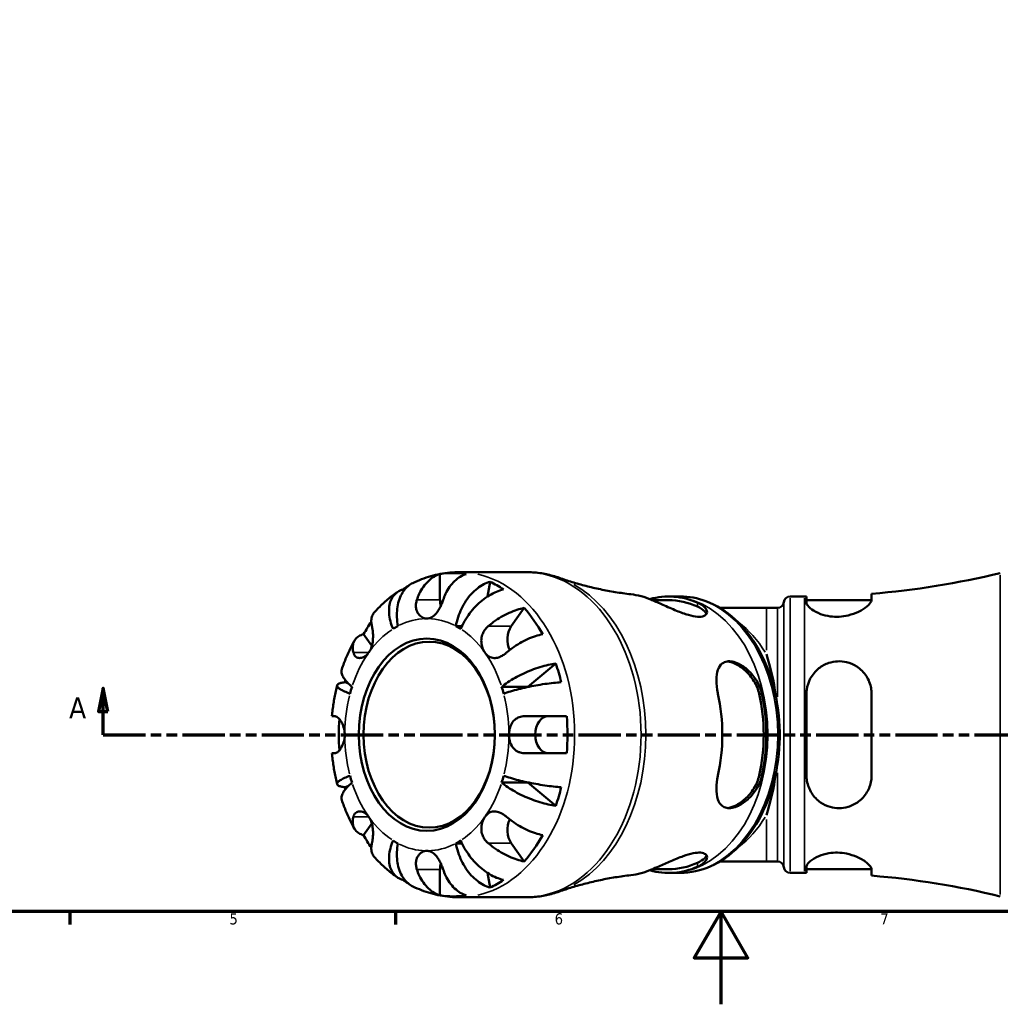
# Model space of a CAD drawing. Header units: millimetres. Extents: x -142 to 923, y -268 to 691.
# Tile 4 of 13: x 270 to 481, y 0 to 212. Entities that reach past the tile are written whole.
import ezdxf

# ---------------------------------------------------------------- set-up
doc = ezdxf.new("R2010")
doc.units = ezdxf.units.MM
doc.linetypes.add('DOUBLE_DASH_CHAIN', pattern=[1.2403, 0.6614, -0.0827, 0.1654, -0.0827, 0.1654, -0.0827])
for name, color, linetype, lineweight in [('Border (ANSI)', 7, 'Continuous', 70), ('Section Line (ANSI)', 7, 'DOUBLE_DASH_CHAIN', 70), ('Visible (ANSI)', 7, 'Continuous', 50), ('Visible Narrow (ANSI)', 7, 'Continuous', 35)]:
    doc.layers.add(name, color=color, linetype=linetype, lineweight=lineweight)
doc.styles.add('Label Text (ANSI)', font='tahoma.ttf')
doc.styles.add('Note Text (ANSI)', font='tahoma.ttf')

# ---------------------------------------------------------------- blocks, each defined once
blk = doc.blocks.new('Borders Default Border')
at = {"layer": 'Border (ANSI)'}
for p, q in [((280.33, 20), (280.33, 17.2)), ((350.42, 20), (350.42, 17.2))]:
    blk.add_line(p, q, dxfattribs=at)
at = {"layer": 'Border (ANSI)', "flags": 128}
for points in [[(20, 20), (20, 574), (821, 574), (821, 20), (20, 20)], [(420.5, 0), (420.5, 20), (414.73, 10), (426.27, 10), (420.5, 20)]]:
    blk.add_lwpolyline(points, dxfattribs=at)
at = {"layer": 'Border (ANSI)', "color": 5, "true_color": 0x0000ff, "char_height": 2.4, "attachment_point": 7, "style": 'Note Text (ANSI)'}
for s, insert in [('5', (314.67, 17.15)), ('6', (384.69, 17.15)), ('7', (454.8, 17.2))]:
    blk.add_mtext(s, dxfattribs=dict(at, insert=insert))
blk = doc.blocks.new('2dTransSection0')
at = {"layer": 'Section Line (ANSI)', "linetype": 'Continuous'}
for p, q in [((287.5, 68.03), (286.5, 63.03)), ((287.5, 63.03), (287.5, 68.03)), ((288.5, 63.03), (287.5, 68.03)), ((586.37, 68.03), (585.37, 63.03)), ((586.37, 63.03), (586.37, 68.03)), ((587.37, 63.03), (586.37, 68.03)), ((286.5, 63.03), (288.5, 63.03)), ((287.5, 58.03), (287.5, 63.03)), ((585.37, 63.03), (587.37, 63.03)), ((586.37, 58.03), (586.37, 63.03)), ((287.5, 58.03), (296.45, 58.03)), ((577.42, 58.03), (586.37, 58.03))]:
    blk.add_line(p, q, dxfattribs=at)
at = {"layer": 'Section Line (ANSI)', "linetype": 'DOUBLE_DASH_CHAIN', "ltscale": 13.749826}
blk.add_line((287.5, 58.03), (586.37, 58.03), dxfattribs=at)
at = {"layer": 'Section Line (ANSI)', "linetype": 'Continuous', "flags": 128}
for points in [[(288.5, 63.03), (287.5, 68.03), (286.5, 63.03), (288.5, 63.03)], [(587.37, 63.03), (586.37, 68.03), (585.37, 63.03), (587.37, 63.03)]]:
    blk.add_lwpolyline(points, dxfattribs=at)
at = {"layer": 'Section Line (ANSI)'}
for points in [[(288.5, 63.03), (287.5, 68.03), (286.5, 63.03), (288.5, 63.03)], [(587.37, 63.03), (586.37, 68.03), (585.37, 63.03), (587.37, 63.03)]]:
    blk.add_solid(points, dxfattribs=at)
at = {"layer": 'Section Line (ANSI)', "char_height": 4.57, "attachment_point": 7, "style": 'Label Text (ANSI)'}
for insert in [(280.14, 61.53), (589.84, 61.53)]:
    blk.add_mtext('A', dxfattribs=dict(at, insert=insert))

msp = doc.modelspace()

# ---------------------------------------------------------------- linework, layer by layer
at = {"layer": 'Visible (ANSI)'}
for p, q in [((360, 87.03), (360, 92.6)), ((378.55, 93.03), (364.24, 93.03)), ((352.15, 88.95), (352.01, 89.29)), ((370.23, 87.77), (370.81, 90.95)), ((409.22, 86.98), (405.73, 86.98)), ((411.69, 87.78), (409.54, 87.78)), ((435.41, 87.78), (438.45, 87.78)), ((438.91, 87.78), (438.91, 86.45)), ((438.91, 86.98), (452.91, 86.98)), ((452.91, 87.06), (452.91, 88.37)), ((375.33, 81.36), (378.11, 85.3)), ((430.27, 85.33), (420.24, 85.33)), ((430.27, 85.33), (432.64, 85.33)), ((363.41, 81.42), (364.73, 81.42)), ((345.33, 77.13), (343.55, 79.64)), ((378.94, 68.33), (384.93, 73.32)), ((340.27, 69.05), (339.55, 69.32)), ((373.28, 68.33), (378.94, 68.33)), ((438.91, 66.83), (438.91, 49.23)), ((452.91, 49.23), (452.91, 66.83)), ((336.74, 62.03), (337.35, 62.03)), ((378.36, 62.03), (387.27, 62.03)), ((337.35, 54.03), (336.74, 54.03)), ((387.27, 54.03), (378.36, 54.03)), ((339.55, 46.74), (340.27, 47)), ((373.28, 47.73), (378.94, 47.73)), ((384.93, 42.73), (378.94, 47.73)), ((343.55, 36.41), (345.33, 38.93)), ((363.41, 34.64), (364.73, 34.64)), ((378.11, 30.76), (375.33, 34.69)), ((420.24, 30.73), (430.27, 30.73)), ((430.27, 30.73), (432.64, 30.73)), ((360, 23.46), (360, 29.03)), ((370.81, 25.11), (370.23, 28.29)), ((409.22, 29.08), (405.73, 29.08)), ((411.69, 28.28), (409.54, 28.28)), ((435.41, 28.28), (438.45, 28.28)), ((438.91, 29.61), (438.91, 28.28)), ((438.91, 29.08), (452.91, 29.08)), ((452.91, 27.69), (452.91, 29)), ((352.01, 26.77), (352.15, 27.11)), ((378.55, 23.03), (364.24, 23.03))]:
    msp.add_line(p, q, dxfattribs=at)
for centre, radius, start, end in [((438.45, 266.38), 178.6, 274.644, 283.6603), ((435.41, 86.38), 1.4, 90, 172.8192), ((438.45, 266.38), 178.6, 270, 270.1476), ((432.64, 86.73), 1.4, 270, 352.8192), ((432.64, 29.33), 1.4, 7.1808, 90), ((435.41, 29.68), 1.4, 187.1808, 270), ((438.45, -150.32), 178.6, 89.8524, 90), ((438.45, -150.32), 178.6, 76.3397, 85.356)]:
    msp.add_arc(centre, radius, start, end, dxfattribs=at)
for centre, major_axis, ratio, start_param, end_param in [((362.83, 58.03), (0, 34.8), 0.707107, 6.167981, 6.398389), ((362.83, 58.03), (0, 34.8), 0.707107, 0.406753, 0.455079), ((362.83, 58.03), (0, 34.8), 0.707107, 5.828106, 5.952867), ((362.83, 87.03), (0, 4), 0.707107, 1.570796, 1.905191), ((399.32, 58.03), (0, 30.34), 0.707107, 5.988874, 6.201865), ((409.22, 58.03), (0, 29.75), 0.707107, 5.9829, 6.477444), ((409.22, 58.03), (0, 28.95), 0.707107, 5.974326, 6.283185), ((362.83, 58.03), (0, -34.8), 0.707107, 2.240991, 2.471398), ((362.83, 58.03), (0, 34.8), 0.707107, 0.797803, 0.900602), ((357.17, 58.03), (0, 25), 0.707107, 0.360694, 0.424705), ((357.17, 58.03), (0, 25), 0.707107, 5.858481, 5.922492), ((377.33, 78.53), (0, 4), 0.707107, 0.785398, 2.180719), ((421.52, 58.03), (0, -27.3), 0.414214, 1.880397, 2.257284), ((362.83, 58.03), (0, -34.8), 0.707107, 1.901115, 2.025876), ((362.83, 58.03), (0, 34.8), 0.707107, 1.227855, 1.240478), ((357.17, 58.03), (0, -25), 0.707107, 4.287684, 4.351695), ((357.17, 58.03), (0, 25), 0.707107, 5.073083, 5.137094), ((362.83, 58.03), (0, 25), 0.707107, 5.135642, 5.137094), ((399.32, 58.03), (0, 30.34), 0.707107, 4.418077, 5.006701), ((409.22, 58.03), (0, -28.95), 0.707107, 1.261937, 1.879656), ((409.22, 58.03), (0, -29.75), 0.707107, 1.270511, 1.871081), ((383.34, 58.03), (0, -4), 0.707107, 3.141593, 6.283185), ((362.83, 58.03), (0, -34.8), 0.707107, 1.455592, 1.686), ((362.83, 58.03), (0, 34.8), 0.707107, 1.473738, 1.667855), ((357.17, 58.03), (0, -25), 0.707107, 5.073083, 5.137094), ((357.17, 58.03), (0, 25), 0.707107, 4.287684, 4.351695), ((421.52, 58.03), (0, -27.3), 0.414214, 0.884309, 1.261196), ((362.83, 58.03), (0, 34.8), 0.707107, 1.901115, 1.913737), ((362.83, 58.03), (0, 25), 0.707107, 4.287684, 4.289136), ((362.83, 58.03), (0, -34.8), 0.707107, 1.115717, 1.240478), ((377.33, 37.52), (0, 4), 0.707107, 0.960874, 2.356194), ((362.83, 58.03), (0, 34.8), 0.707107, 2.240991, 2.343789), ((362.83, 58.03), (0, -34.8), 0.707107, 0.670194, 0.900602), ((357.17, 58.03), (0, -25), 0.707107, 5.858481, 5.922492), ((357.17, 58.03), (0, -25), 0.707107, 0.360694, 0.424705), ((362.83, 29.03), (0, 4), 0.707107, 1.236401, 1.570796), ((409.22, 58.03), (0, -28.95), 0.707107, 0, 0.30886), ((399.32, 58.03), (0, -30.34), 0.707107, 0.081321, 0.294312), ((409.22, 58.03), (0, -29.75), 0.707107, 6.088927, 6.58347), ((362.83, 58.03), (0, 34.8), 0.707107, 2.686513, 2.73484), ((362.83, 58.03), (0, -34.8), 0.707107, 0.330319, 0.455079), ((362.83, 58.03), (0, -34.8), 0.707107, 6.167981, 6.398389)]:
    msp.add_ellipse(centre, major_axis=major_axis, ratio=ratio, start_param=start_param, end_param=end_param, dxfattribs=at)
for centre, major_axis in [((357.17, 58.03), (0, -20.7)), ((357.67, 58.03), (0, 20))]:
    msp.add_ellipse(centre, major_axis=major_axis, ratio=0.707107, dxfattribs=at)
for points, knots in [([(364.24, 93.03), (363.54, 93.03), (362.84, 93), (361.44, 92.86), (360.75, 92.77), (359.37, 92.51), (358.69, 92.35), (357.35, 91.96), (356.69, 91.74), (355.39, 91.25), (354.75, 90.97), (354.13, 90.67)], [0, 0, 0, 0, 0.0661927, 0.0661927, 0.1323854, 0.1323854, 0.1985781, 0.1985781, 0.2647708, 0.2647708, 0.3309636, 0.3309636, 0.3309636, 0.3309636]), ([(355.02, 87.03), (355.17, 87.47), (355.34, 87.91), (355.81, 88.9), (356.11, 89.42), (356.73, 90.3), (357.1, 90.73), (357.89, 91.49), (358.31, 91.8), (359.11, 92.27), (359.55, 92.46), (360, 92.6)], [-1.0656804, -1.0656804, -1.0656804, -1.0656804, -0.9260791, -0.9260791, -0.7397751, -0.7397751, -0.5545201, -0.5545201, -0.3692652, -0.3692652, -0.1897242, -0.1897242, -0.1897242, -0.1897242]), ([(365.66, 92.6), (365.21, 92.46), (364.76, 92.27), (363.97, 91.8), (363.55, 91.49), (362.76, 90.73), (362.39, 90.3), (361.77, 89.42), (361.46, 88.9), (361, 87.91), (360.82, 87.47), (360.68, 87.03)], [0.1897242, 0.1897242, 0.1897242, 0.1897242, 0.3692652, 0.3692652, 0.5545201, 0.5545201, 0.7397751, 0.7397751, 0.9260791, 0.9260791, 1.0656804, 1.0656804, 1.0656804, 1.0656804]), ([(385.7, 91.79), (385.24, 91.95), (384.78, 92.1), (383.84, 92.36), (383.37, 92.48), (382.42, 92.68), (381.94, 92.76), (380.98, 92.89), (380.49, 92.94), (379.52, 93.01), (379.04, 93.03), (378.55, 93.03)], [6.0376868, 6.0376868, 6.0376868, 6.0376868, 6.0867865, 6.0867865, 6.1358862, 6.1358862, 6.1849859, 6.1849859, 6.2340856, 6.2340856, 6.2831853, 6.2831853, 6.2831853, 6.2831853]), ([(385.7, 91.79), (386.6, 91.47), (387.52, 91.16), (389.43, 90.58), (390.42, 90.3), (392.43, 89.78), (393.47, 89.54), (395.57, 89.1), (396.65, 88.9), (398.83, 88.55), (399.94, 88.39), (401.06, 88.26)], [6.0376868, 6.0376868, 6.0376868, 6.0376868, 6.0705224, 6.0705224, 6.103358, 6.103358, 6.1361936, 6.1361936, 6.1690292, 6.1690292, 6.2018648, 6.2018648, 6.2018648, 6.2018648]), ([(349.89, 80.81), (349.67, 81.34), (349.47, 81.93), (349.17, 83.07), (349.08, 83.63), (349.01, 84.62), (349.01, 85.14), (349.14, 86.11), (349.26, 86.56), (349.56, 87.31), (349.78, 87.68), (350.3, 88.33), (350.61, 88.6), (351.24, 89), (351.61, 89.17), (352.01, 89.29)], [4.459382, 4.459382, 4.459382, 4.459382, 4.64574, 4.64574, 4.832098, 4.832098, 5.017749, 5.017749, 5.2034, 5.2034, 5.388581, 5.388581, 5.573762, 5.573762, 5.753847, 5.753847, 5.753847, 5.753847]), ([(354.13, 90.67), (353.96, 90.59), (353.81, 90.5), (353.3, 90.18), (352.93, 89.87), (352.27, 89.15), (351.98, 88.73), (351.52, 87.88), (351.3, 87.37), (350.97, 86.29), (350.86, 85.7), (350.73, 84.59), (350.7, 83.96), (350.75, 82.68), (350.82, 82.02), (350.93, 81.42)], [0.294242, 0.294242, 0.294242, 0.294242, 0.369803, 0.369803, 0.554984, 0.554984, 0.740165, 0.740165, 0.925816, 0.925816, 1.111467, 1.111467, 1.297825, 1.297825, 1.484183, 1.484183, 1.484183, 1.484183]), ([(363.41, 81.42), (363.52, 82.02), (363.68, 82.68), (364.11, 83.96), (364.36, 84.59), (364.9, 85.7), (365.23, 86.29), (365.96, 87.37), (366.36, 87.88), (367.13, 88.73), (367.58, 89.15), (368.5, 89.87), (368.98, 90.18), (369.86, 90.63), (370.33, 90.82), (370.81, 90.95)], [-1.484183, -1.484183, -1.484183, -1.484183, -1.297825, -1.297825, -1.111467, -1.111467, -0.925816, -0.925816, -0.740165, -0.740165, -0.554984, -0.554984, -0.369803, -0.369803, -0.189718, -0.189718, -0.189718, -0.189718]), ([(373.64, 89.29), (373.14, 89.17), (372.63, 89), (371.67, 88.6), (371.13, 88.33), (370.07, 87.68), (369.55, 87.31), (368.62, 86.56), (368.12, 86.11), (367.19, 85.14), (366.75, 84.62), (366.01, 83.63), (365.63, 83.07), (364.97, 81.93), (364.68, 81.34), (364.46, 80.81)], [0.189718, 0.189718, 0.189718, 0.189718, 0.369803, 0.369803, 0.554984, 0.554984, 0.740165, 0.740165, 0.925816, 0.925816, 1.111467, 1.111467, 1.297825, 1.297825, 1.484183, 1.484183, 1.484183, 1.484183]), ([(350.82, 88.73), (350.46, 88.48), (350.1, 88.22), (349.4, 87.69), (349.06, 87.41), (348.39, 86.85), (348.06, 86.56), (347.42, 85.96), (347.1, 85.65), (346.49, 85.03), (346.19, 84.71), (345.89, 84.38)], [0.4536318, 0.4536318, 0.4536318, 0.4536318, 0.4960531, 0.4960531, 0.5384744, 0.5384744, 0.5808957, 0.5808957, 0.623317, 0.623317, 0.6657384, 0.6657384, 0.6657384, 0.6657384]), ([(357.17, 83.03), (356.9, 83.03), (356.62, 83.09), (356.05, 83.33), (355.76, 83.54), (355.27, 84.09), (355.08, 84.43), (354.87, 85.1), (354.82, 85.39), (354.81, 86), (354.84, 86.3), (354.94, 86.75), (354.98, 86.89), (355.02, 87.03)], [-1.2335391, -1.2335391, -1.2335391, -1.2335391, -1.130514, -1.130514, -1.0089363, -1.0089363, -0.8833987, -0.8833987, -0.7930133, -0.7930133, -0.7049495, -0.7049495, -0.663236, -0.663236, -0.663236, -0.663236]), ([(360.68, 87.03), (360.59, 86.76), (360.49, 86.48), (360.25, 85.91), (360.12, 85.62), (359.8, 85.01), (359.61, 84.7), (359.12, 84.03), (358.81, 83.71), (358.14, 83.23), (357.78, 83.09), (357.33, 83.03), (357.25, 83.03), (357.17, 83.03)], [-1.7955568, -1.7955568, -1.7955568, -1.7955568, -1.7179753, -1.7179753, -1.6341575, -1.6341575, -1.5359868, -1.5359868, -1.4015618, -1.4015618, -1.2629312, -1.2629312, -1.2335391, -1.2335391, -1.2335391, -1.2335391]), ([(415.44, 86.45), (415.61, 86.37), (415.78, 86.29), (416.55, 85.88), (416.99, 85.51), (417.48, 84.79), (417.55, 84.44), (417.34, 83.89), (417.12, 83.68), (416.42, 83.43), (415.97, 83.38), (414.85, 83.46), (414.19, 83.6), (412.67, 84.04), (411.81, 84.36), (409.95, 85.12), (408.94, 85.56), (407.14, 86.37), (406.33, 86.72), (405.63, 87.02), (405.6, 87.03), (405.57, 87.05), (405.54, 87.06)], [-2.307458, -2.307458, -2.307458, -2.307458, -2.23031, -2.23031, -1.921921, -1.921921, -1.630342, -1.630342, -1.383802, -1.383802, -1.152457, -1.152457, -0.906971, -0.906971, -0.628073, -0.628073, -0.302208, -0.302208, 0, 0, 0, 0.013248, 0.013248, 0.013248, 0.013248]), ([(409.27, 87.78), (409.29, 87.78), (409.31, 87.78), (409.35, 87.78), (409.36, 87.78), (409.4, 87.78), (409.42, 87.78), (409.45, 87.78), (409.47, 87.78), (409.51, 87.78), (409.53, 87.78), (409.54, 87.78)], [6.28060967, 6.28060967, 6.28060967, 6.28060967, 6.281124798, 6.281124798, 6.281639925, 6.281639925, 6.282155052, 6.282155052, 6.28267018, 6.28267018, 6.283185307, 6.283185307, 6.283185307, 6.283185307]), ([(411.69, 28.28), (413.94, 28.28), (416.18, 28.77), (420.47, 30.68), (422.5, 32.12), (426.17, 35.81), (427.8, 38.09), (430.46, 43.25), (431.5, 46.14), (432.86, 52.22), (433.18, 55.42), (433.09, 61.78), (432.68, 64.95), (431.15, 70.96), (430.04, 73.8), (427.21, 78.85), (425.49, 81.06), (421.64, 84.6), (419.5, 85.94), (415.44, 87.44), (413.57, 87.78), (411.69, 87.78)], [3.141593, 3.141593, 3.141593, 3.141593, 3.447549, 3.447549, 3.759823, 3.759823, 4.081248, 4.081248, 4.406308, 4.406308, 4.731818, 4.731818, 5.057262, 5.057262, 5.382775, 5.382775, 5.707642, 5.707642, 6.028128, 6.028128, 6.283185, 6.283185, 6.283185, 6.283185]), ([(452.91, 87.06), (452.91, 86.95), (452.89, 86.83), (452.69, 86.38), (452.38, 86.01), (451.46, 85.25), (450.85, 84.85), (449.45, 84.18), (448.69, 83.9), (447.24, 83.55), (446.58, 83.45), (445.26, 83.39), (444.63, 83.42), (443.27, 83.6), (442.57, 83.78), (441.18, 84.29), (440.53, 84.64), (439.51, 85.36), (439.16, 85.74), (438.95, 86.2), (438.91, 86.33), (438.91, 86.45)], [-2.478076, -2.478076, -2.478076, -2.478076, -2.362226, -2.362226, -2.073577, -2.073577, -1.77877, -1.77877, -1.512514, -1.512514, -1.310134, -1.310134, -1.116707, -1.116707, -0.880446, -0.880446, -0.585226, -0.585226, -0.27854, -0.27854, -0.158258, -0.158258, -0.158258, -0.158258]), ([(370.35, 81.36), (370.72, 81.67), (371.11, 81.99), (372.07, 82.69), (372.64, 83.06), (373.7, 83.68), (374.28, 83.98), (375.45, 84.51), (376.03, 84.74), (377.06, 85.07), (377.6, 85.21), (378.11, 85.3)], [4.9026438, 4.9026438, 4.9026438, 4.9026438, 5.0422451, 5.0422451, 5.2285491, 5.2285491, 5.4138041, 5.4138041, 5.599059, 5.599059, 5.7785999, 5.7785999, 5.7785999, 5.7785999]), ([(415.44, 85.61), (416.09, 85.32), (416.63, 84.96), (417.16, 84.39), (417.29, 84.2), (417.38, 84.01)], [1.0675701, 1.0675701, 1.0675701, 1.0675701, 1.3561235, 1.3561235, 1.4983218, 1.4983218, 1.4983218, 1.4983218]), ([(345.89, 84.38), (345.86, 84.34), (345.82, 84.29), (345.58, 83.98), (345.43, 83.68), (345.25, 83.06), (345.2, 82.69), (345.23, 81.99), (345.28, 81.67), (345.35, 81.36)], [0.5228767, 0.5228767, 0.5228767, 0.5228767, 0.5545201, 0.5545201, 0.7397751, 0.7397751, 0.9260791, 0.9260791, 1.0656804, 1.0656804, 1.0656804, 1.0656804]), ([(345.35, 81.36), (345.37, 81.29), (345.38, 81.22), (345.44, 80.93), (345.48, 80.69), (345.55, 80.18), (345.57, 79.9), (345.6, 79.22), (345.59, 78.81), (345.51, 77.9), (345.42, 77.4), (345.12, 76.48), (344.92, 76.06), (344.67, 75.71)], [-1.8287447, -1.8287447, -1.8287447, -1.8287447, -1.7995844, -1.7995844, -1.7163324, -1.7163324, -1.6325299, -1.6325299, -1.5214229, -1.5214229, -1.3839917, -1.3839917, -1.2487375, -1.2487375, -1.2487375, -1.2487375]), ([(369.67, 75.71), (369.66, 75.73), (369.64, 75.75), (369.39, 76.12), (369.2, 76.53), (368.95, 77.39), (368.89, 77.83), (368.9, 78.71), (368.97, 79.14), (369.21, 79.85), (369.35, 80.13), (369.68, 80.66), (369.87, 80.9), (370.17, 81.2), (370.26, 81.28), (370.35, 81.36)], [1.2431604, 1.2431604, 1.2431604, 1.2431604, 1.2509647, 1.2509647, 1.3830783, 1.3830783, 1.5037543, 1.5037543, 1.6224736, 1.6224736, 1.7072664, 1.7072664, 1.7902862, 1.7902862, 1.8242606, 1.8242606, 1.8242606, 1.8242606]), ([(341.35, 75.71), (341.28, 76.02), (341.23, 76.33), (341.2, 77.03), (341.25, 77.4), (341.43, 78.02), (341.58, 78.33), (341.99, 78.86), (342.26, 79.08), (342.82, 79.41), (343.16, 79.55), (343.55, 79.64)], [4.9026438, 4.9026438, 4.9026438, 4.9026438, 5.0422451, 5.0422451, 5.2285491, 5.2285491, 5.4138041, 5.4138041, 5.599059, 5.599059, 5.7785999, 5.7785999, 5.7785999, 5.7785999]), ([(382.11, 79.64), (381.6, 79.55), (381.06, 79.41), (380.03, 79.08), (379.45, 78.86), (378.28, 78.33), (377.7, 78.02), (376.64, 77.4), (376.07, 77.03), (375.11, 76.33), (374.72, 76.02), (374.35, 75.71)], [0.1897242, 0.1897242, 0.1897242, 0.1897242, 0.3692652, 0.3692652, 0.5545201, 0.5545201, 0.7397751, 0.7397751, 0.9260791, 0.9260791, 1.0656804, 1.0656804, 1.0656804, 1.0656804]), ([(341.56, 78.26), (341.35, 77.87), (341.14, 77.48), (340.74, 76.68), (340.54, 76.28), (340.17, 75.46), (339.99, 75.05), (339.64, 74.23), (339.47, 73.81), (339.15, 72.97), (339, 72.54), (338.86, 72.12)], [0.9074491, 0.9074491, 0.9074491, 0.9074491, 0.9502331, 0.9502331, 0.993017, 0.993017, 1.0358009, 1.0358009, 1.0785849, 1.0785849, 1.1213688, 1.1213688, 1.1213688, 1.1213688]), ([(344.67, 75.71), (344.66, 75.69), (344.64, 75.67), (344.38, 75.31), (344.09, 75.04), (343.49, 74.68), (343.19, 74.57), (342.62, 74.51), (342.36, 74.56), (341.96, 74.75), (341.82, 74.86), (341.58, 75.13), (341.49, 75.29), (341.39, 75.55), (341.37, 75.63), (341.35, 75.71)], [-1.2487375, -1.2487375, -1.2487375, -1.2487375, -1.2409331, -1.2409331, -1.1088196, -1.1088196, -0.9881435, -0.9881435, -0.8694242, -0.8694242, -0.7846314, -0.7846314, -0.7016117, -0.7016117, -0.6676372, -0.6676372, -0.6676372, -0.6676372]), ([(374.35, 75.71), (374.27, 75.64), (374.19, 75.57), (373.87, 75.32), (373.62, 75.16), (373.12, 74.88), (372.87, 74.76), (372.28, 74.57), (371.95, 74.52), (371.24, 74.55), (370.88, 74.67), (370.22, 75.07), (369.92, 75.35), (369.67, 75.71)], [0.6631531, 0.6631531, 0.6631531, 0.6631531, 0.6923135, 0.6923135, 0.7755655, 0.7755655, 0.859368, 0.859368, 0.970475, 0.970475, 1.1079062, 1.1079062, 1.2431604, 1.2431604, 1.2431604, 1.2431604]), ([(338.86, 72.12), (338.84, 72.06), (338.82, 72), (338.77, 71.72), (338.78, 71.45), (338.93, 70.88), (339.08, 70.58), (339.44, 69.99), (339.69, 69.66), (340.32, 68.99), (340.69, 68.65), (341.07, 68.33)], [0.6898376, 0.6898376, 0.6898376, 0.6898376, 0.7401655, 0.7401655, 0.9258164, 0.9258164, 1.1114673, 1.1114673, 1.2978252, 1.2978252, 1.484183, 1.484183, 1.484183, 1.484183]), ([(373.28, 68.33), (373.66, 68.65), (374.11, 68.99), (375.11, 69.66), (375.65, 69.99), (376.68, 70.58), (377.27, 70.88), (378.49, 71.45), (379.11, 71.72), (380.26, 72.16), (380.89, 72.38), (382.14, 72.76), (382.76, 72.92), (383.83, 73.16), (384.4, 73.26), (384.93, 73.32)], [4.459382, 4.459382, 4.459382, 4.459382, 4.64574, 4.64574, 4.832098, 4.832098, 5.017749, 5.017749, 5.2034, 5.2034, 5.388581, 5.388581, 5.573762, 5.573762, 5.753847, 5.753847, 5.753847, 5.753847]), ([(419.85, 66.83), (419.84, 66.88), (419.83, 66.94), (419.62, 67.97), (419.52, 68.91), (419.52, 70.61), (419.62, 71.36), (420.04, 72.58), (420.35, 73.06), (421.07, 73.6), (421.41, 73.74), (422.15, 73.85), (422.52, 73.84), (423.37, 73.67), (423.85, 73.51), (425, 72.94), (425.67, 72.48), (427.04, 71.24), (427.71, 70.42), (428.74, 68.68), (429.11, 67.76), (429.31, 66.83)], [-2.588247, -2.588247, -2.588247, -2.588247, -2.571359, -2.571359, -2.263885, -2.263885, -1.964314, -1.964314, -1.67773, -1.67773, -1.485933, -1.485933, -1.321844, -1.321844, -1.1366, -1.1366, -0.877142, -0.877142, -0.562916, -0.562916, -0.269632, -0.269632, -0.269632, -0.269632]), ([(421.85, 73.8), (422.37, 73.74), (422.95, 73.57), (424.29, 72.96), (425.04, 72.44), (426.38, 71.24), (427.06, 70.45), (428.13, 68.7), (428.51, 67.75), (428.72, 66.83)], [0.057613, 0.057613, 0.057613, 0.057613, 0.26604, 0.26604, 0.532081, 0.532081, 0.820634, 0.820634, 1.109188, 1.109188, 1.109188, 1.109188]), ([(438.91, 66.83), (438.91, 67.12), (438.93, 67.4), (439.07, 68.54), (439.33, 69.35), (440.18, 70.96), (440.81, 71.72), (442.21, 72.82), (442.92, 73.21), (444.31, 73.67), (444.95, 73.79), (446.26, 73.85), (446.9, 73.79), (448.33, 73.45), (449.07, 73.13), (450.56, 72.16), (451.26, 71.45), (452.3, 69.85), (452.65, 68.97), (452.88, 67.64), (452.91, 67.24), (452.91, 66.83)], [-2.461533, -2.461533, -2.461533, -2.461533, -2.370638, -2.370638, -2.099705, -2.099705, -1.786324, -1.786324, -1.537714, -1.537714, -1.341083, -1.341083, -1.143705, -1.143705, -0.892009, -0.892009, -0.573736, -0.573736, -0.27107, -0.27107, -0.14289, -0.14289, -0.14289, -0.14289]), ([(337.85, 68.68), (337.74, 68.25), (337.64, 67.81), (337.45, 66.93), (337.37, 66.49), (337.2, 65.6), (337.13, 65.16), (337, 64.27), (336.94, 63.82), (336.83, 62.93), (336.78, 62.48), (336.74, 62.03)], [1.2344177, 1.2344177, 1.2344177, 1.2344177, 1.2767053, 1.2767053, 1.3189929, 1.3189929, 1.3612806, 1.3612806, 1.4035682, 1.4035682, 1.4458558, 1.4458558, 1.4458558, 1.4458558]), ([(340.63, 66.85), (340.21, 67.01), (339.79, 67.18), (339.06, 67.51), (338.76, 67.67), (338.31, 67.96), (338.12, 68.11), (337.88, 68.39), (337.83, 68.52), (337.85, 68.74), (337.92, 68.85), (338.2, 69.04), (338.41, 69.12), (338.88, 69.23), (339.19, 69.28), (339.55, 69.32)], [4.459382, 4.459382, 4.459382, 4.459382, 4.64574, 4.64574, 4.832098, 4.832098, 5.017749, 5.017749, 5.2034, 5.2034, 5.388581, 5.388581, 5.573762, 5.573762, 5.753847, 5.753847, 5.753847, 5.753847]), ([(386.11, 69.32), (385.56, 69.28), (384.98, 69.23), (383.87, 69.12), (383.23, 69.04), (381.93, 68.85), (381.26, 68.74), (380.05, 68.52), (379.38, 68.39), (378.08, 68.11), (377.45, 67.96), (376.33, 67.67), (375.74, 67.51), (374.65, 67.18), (374.14, 67.01), (373.71, 66.85)], [0.189718, 0.189718, 0.189718, 0.189718, 0.369803, 0.369803, 0.554984, 0.554984, 0.740165, 0.740165, 0.925816, 0.925816, 1.111467, 1.111467, 1.297825, 1.297825, 1.484183, 1.484183, 1.484183, 1.484183]), ([(337.35, 62.03), (337.38, 62.03), (337.42, 62.02), (337.55, 62), (337.64, 61.97), (337.84, 61.86), (337.94, 61.79), (338.21, 61.55), (338.38, 61.37), (338.76, 60.84), (338.97, 60.46), (339.3, 59.58), (339.42, 59.08), (339.49, 58.38), (339.5, 58.2), (339.5, 58.03)], [-1.8396146, -1.8396146, -1.8396146, -1.8396146, -1.8090867, -1.8090867, -1.7452987, -1.7452987, -1.6788149, -1.6788149, -1.5810729, -1.5810729, -1.444616, -1.444616, -1.3017304, -1.3017304, -1.2535439, -1.2535439, -1.2535439, -1.2535439]), ([(374.85, 58.03), (374.85, 58.44), (374.9, 58.86), (375.09, 59.68), (375.24, 60.07), (375.68, 60.84), (375.99, 61.18), (376.57, 61.59), (376.8, 61.71), (377.22, 61.87), (377.41, 61.92), (377.8, 62), (378.01, 62.02), (378.26, 62.03), (378.31, 62.03), (378.36, 62.03)], [-1.2321042, -1.2321042, -1.2321042, -1.2321042, -1.1225837, -1.1225837, -1.0050665, -1.0050665, -0.8698954, -0.8698954, -0.7932494, -0.7932494, -0.7362114, -0.7362114, -0.6769241, -0.6769241, -0.6635491, -0.6635491, -0.6635491, -0.6635491]), ([(339.5, 58.03), (339.5, 57.7), (339.47, 57.38), (339.33, 56.62), (339.21, 56.2), (338.86, 55.39), (338.64, 55.02), (338.26, 54.56), (338.12, 54.41), (337.87, 54.22), (337.77, 54.16), (337.58, 54.07), (337.49, 54.04), (337.38, 54.03), (337.36, 54.03), (337.35, 54.03)], [-1.2535439, -1.2535439, -1.2535439, -1.2535439, -1.1641123, -1.1641123, -1.0400263, -1.0400263, -0.8999574, -0.8999574, -0.8133389, -0.8133389, -0.7494969, -0.7494969, -0.6846989, -0.6846989, -0.6690141, -0.6690141, -0.6690141, -0.6690141]), ([(378.36, 54.03), (378.18, 54.03), (378, 54.04), (377.63, 54.09), (377.45, 54.13), (377.05, 54.25), (376.85, 54.33), (376.34, 54.61), (376.06, 54.84), (375.53, 55.44), (375.3, 55.84), (374.97, 56.75), (374.88, 57.27), (374.85, 57.87), (374.85, 57.95), (374.85, 58.03)], [-1.793125, -1.793125, -1.793125, -1.793125, -1.7437907, -1.7437907, -1.6894428, -1.6894428, -1.6253402, -1.6253402, -1.5195534, -1.5195534, -1.3912497, -1.3912497, -1.2529031, -1.2529031, -1.2321042, -1.2321042, -1.2321042, -1.2321042]), ([(336.74, 54.03), (336.78, 53.58), (336.83, 53.13), (336.94, 52.23), (337, 51.79), (337.13, 50.9), (337.2, 50.45), (337.37, 49.57), (337.45, 49.13), (337.64, 48.25), (337.74, 47.81), (337.85, 47.38)], [1.6957368, 1.6957368, 1.6957368, 1.6957368, 1.7380245, 1.7380245, 1.7803121, 1.7803121, 1.8225997, 1.8225997, 1.8648873, 1.8648873, 1.907175, 1.907175, 1.907175, 1.907175]), ([(339.55, 46.74), (339.19, 46.78), (338.88, 46.82), (338.41, 46.94), (338.2, 47.02), (337.92, 47.21), (337.85, 47.32), (337.83, 47.54), (337.88, 47.67), (338.12, 47.95), (338.31, 48.1), (338.76, 48.38), (339.06, 48.55), (339.79, 48.88), (340.21, 49.05), (340.63, 49.21)], [0.189718, 0.189718, 0.189718, 0.189718, 0.369803, 0.369803, 0.554984, 0.554984, 0.740165, 0.740165, 0.925816, 0.925816, 1.111467, 1.111467, 1.297825, 1.297825, 1.484183, 1.484183, 1.484183, 1.484183]), ([(373.71, 49.21), (374.14, 49.05), (374.65, 48.88), (375.74, 48.55), (376.33, 48.38), (377.45, 48.1), (378.08, 47.95), (379.38, 47.67), (380.05, 47.54), (381.26, 47.32), (381.93, 47.21), (383.23, 47.02), (383.87, 46.94), (384.98, 46.82), (385.56, 46.78), (386.11, 46.74)], [4.459383, 4.459383, 4.459383, 4.459383, 4.64574, 4.64574, 4.832098, 4.832098, 5.017749, 5.017749, 5.2034, 5.2034, 5.388581, 5.388581, 5.573762, 5.573762, 5.753847, 5.753847, 5.753847, 5.753847]), ([(429.31, 49.23), (429.3, 49.15), (429.28, 49.07), (429.02, 48.03), (428.6, 47.08), (427.55, 45.43), (426.93, 44.71), (425.62, 43.54), (424.93, 43.08), (423.77, 42.52), (423.31, 42.37), (422.47, 42.22), (422.1, 42.21), (421.36, 42.33), (421.02, 42.48), (420.31, 43.04), (420.02, 43.52), (419.59, 44.79), (419.5, 45.62), (419.54, 47.37), (419.64, 48.26), (419.84, 49.19), (419.84, 49.21), (419.85, 49.23)], [-2.57332, -2.57332, -2.57332, -2.57332, -2.549095, -2.549095, -2.243121, -2.243121, -1.960926, -1.960926, -1.696738, -1.696738, -1.513762, -1.513762, -1.349572, -1.349572, -1.155184, -1.155184, -0.874064, -0.874064, -0.548607, -0.548607, -0.261357, -0.261357, -0.255926, -0.255926, -0.255926, -0.255926]), ([(428.72, 49.23), (428.51, 48.31), (428.13, 47.35), (427.06, 45.6), (426.38, 44.82), (425.04, 43.61), (424.29, 43.1), (422.95, 42.48), (422.37, 42.31), (421.85, 42.25)], [1.06757, 1.06757, 1.06757, 1.06757, 1.356123, 1.356123, 1.644677, 1.644677, 1.910717, 1.910717, 2.119144, 2.119144, 2.119144, 2.119144]), ([(452.91, 49.23), (452.91, 48.86), (452.89, 48.5), (452.69, 47.24), (452.38, 46.39), (451.46, 44.86), (450.85, 44.18), (449.45, 43.13), (448.69, 42.75), (447.24, 42.32), (446.58, 42.23), (445.26, 42.23), (444.63, 42.32), (443.27, 42.7), (442.57, 43.03), (441.18, 43.99), (440.53, 44.67), (439.51, 46.24), (439.16, 47.14), (438.95, 48.47), (438.91, 48.85), (438.91, 49.23)], [-2.478076, -2.478076, -2.478076, -2.478076, -2.362226, -2.362226, -2.073577, -2.073577, -1.77877, -1.77877, -1.512514, -1.512514, -1.310134, -1.310134, -1.116707, -1.116707, -0.880446, -0.880446, -0.585226, -0.585226, -0.27854, -0.27854, -0.158258, -0.158258, -0.158258, -0.158258]), ([(341.07, 47.73), (340.69, 47.41), (340.32, 47.07), (339.69, 46.39), (339.44, 46.06), (339.08, 45.48), (338.93, 45.18), (338.78, 44.61), (338.77, 44.34), (338.82, 44.06), (338.84, 44), (338.86, 43.94)], [4.4593827, 4.4593827, 4.4593827, 4.4593827, 4.6457405, 4.6457405, 4.8320984, 4.8320984, 5.0177493, 5.0177493, 5.2034002, 5.2034002, 5.2537281, 5.2537281, 5.2537281, 5.2537281]), ([(384.93, 42.73), (384.4, 42.8), (383.83, 42.9), (382.76, 43.14), (382.14, 43.3), (380.89, 43.68), (380.26, 43.9), (379.11, 44.34), (378.49, 44.61), (377.27, 45.18), (376.68, 45.48), (375.65, 46.06), (375.11, 46.39), (374.11, 47.07), (373.66, 47.41), (373.28, 47.73)], [0.189718, 0.189718, 0.189718, 0.189718, 0.369803, 0.369803, 0.554984, 0.554984, 0.740165, 0.740165, 0.925816, 0.925816, 1.111467, 1.111467, 1.297825, 1.297825, 1.484183, 1.484183, 1.484183, 1.484183]), ([(338.86, 43.94), (339, 43.51), (339.15, 43.09), (339.47, 42.25), (339.64, 41.83), (339.99, 41), (340.17, 40.59), (340.54, 39.78), (340.74, 39.38), (341.14, 38.58), (341.35, 38.19), (341.56, 37.8)], [2.0202239, 2.0202239, 2.0202239, 2.0202239, 2.0630078, 2.0630078, 2.1057917, 2.1057917, 2.1485756, 2.1485756, 2.1913596, 2.1913596, 2.2341435, 2.2341435, 2.2341435, 2.2341435]), ([(343.55, 36.41), (343.16, 36.51), (342.82, 36.65), (342.26, 36.98), (341.99, 37.2), (341.58, 37.73), (341.43, 38.04), (341.25, 38.66), (341.2, 39.03), (341.23, 39.73), (341.28, 40.04), (341.35, 40.35)], [0.1897242, 0.1897242, 0.1897242, 0.1897242, 0.3692652, 0.3692652, 0.5545201, 0.5545201, 0.7397751, 0.7397751, 0.9260791, 0.9260791, 1.0656804, 1.0656804, 1.0656804, 1.0656804]), ([(341.35, 40.35), (341.37, 40.42), (341.39, 40.49), (341.48, 40.74), (341.57, 40.9), (341.8, 41.18), (341.94, 41.3), (342.31, 41.48), (342.56, 41.53), (343.14, 41.5), (343.48, 41.39), (344.13, 40.99), (344.42, 40.7), (344.67, 40.35)], [0.6631531, 0.6631531, 0.6631531, 0.6631531, 0.6923135, 0.6923135, 0.7755655, 0.7755655, 0.859368, 0.859368, 0.970475, 0.970475, 1.1079062, 1.1079062, 1.2431604, 1.2431604, 1.2431604, 1.2431604]), ([(344.67, 40.35), (344.69, 40.33), (344.7, 40.31), (344.95, 39.94), (345.14, 39.52), (345.41, 38.66), (345.49, 38.23), (345.59, 37.35), (345.6, 36.92), (345.57, 36.2), (345.55, 35.92), (345.49, 35.4), (345.45, 35.16), (345.39, 34.86), (345.37, 34.77), (345.35, 34.69)], [1.2431604, 1.2431604, 1.2431604, 1.2431604, 1.2509647, 1.2509647, 1.3830783, 1.3830783, 1.5037543, 1.5037543, 1.6224736, 1.6224736, 1.7072664, 1.7072664, 1.7902862, 1.7902862, 1.8242606, 1.8242606, 1.8242606, 1.8242606]), ([(370.35, 34.69), (370.27, 34.76), (370.19, 34.84), (369.9, 35.13), (369.7, 35.36), (369.37, 35.88), (369.23, 36.16), (368.99, 36.84), (368.92, 37.24), (368.88, 38.16), (368.95, 38.66), (369.22, 39.58), (369.42, 40), (369.67, 40.35)], [-1.8287447, -1.8287447, -1.8287447, -1.8287447, -1.7995844, -1.7995844, -1.7163324, -1.7163324, -1.6325299, -1.6325299, -1.5214229, -1.5214229, -1.3839917, -1.3839917, -1.2487375, -1.2487375, -1.2487375, -1.2487375]), ([(369.67, 40.35), (369.69, 40.37), (369.7, 40.39), (369.97, 40.75), (370.26, 41.02), (370.87, 41.38), (371.19, 41.48), (371.87, 41.54), (372.21, 41.5), (372.82, 41.31), (373.08, 41.2), (373.58, 40.93), (373.83, 40.76), (374.16, 40.51), (374.26, 40.43), (374.35, 40.35)], [-1.2487375, -1.2487375, -1.2487375, -1.2487375, -1.2409331, -1.2409331, -1.1088196, -1.1088196, -0.9881435, -0.9881435, -0.8694242, -0.8694242, -0.7846314, -0.7846314, -0.7016117, -0.7016117, -0.6676372, -0.6676372, -0.6676372, -0.6676372]), ([(374.35, 40.35), (374.72, 40.04), (375.11, 39.73), (376.07, 39.03), (376.64, 38.66), (377.7, 38.04), (378.28, 37.73), (379.45, 37.2), (380.03, 36.98), (381.06, 36.65), (381.6, 36.51), (382.11, 36.41)], [4.9026438, 4.9026438, 4.9026438, 4.9026438, 5.0422451, 5.0422451, 5.2285491, 5.2285491, 5.4138041, 5.4138041, 5.599059, 5.599059, 5.7785999, 5.7785999, 5.7785999, 5.7785999]), ([(345.35, 34.69), (345.28, 34.38), (345.23, 34.07), (345.2, 33.37), (345.25, 33), (345.43, 32.38), (345.58, 32.07), (345.82, 31.76), (345.86, 31.72), (345.89, 31.68)], [4.9026439, 4.9026439, 4.9026439, 4.9026439, 5.0422452, 5.0422452, 5.2285493, 5.2285493, 5.4138042, 5.4138042, 5.4454476, 5.4454476, 5.4454476, 5.4454476]), ([(352.01, 26.77), (351.61, 26.89), (351.24, 27.06), (350.61, 27.46), (350.3, 27.73), (349.78, 28.37), (349.56, 28.75), (349.26, 29.5), (349.14, 29.95), (349.01, 30.92), (349.01, 31.44), (349.08, 32.42), (349.17, 32.98), (349.47, 34.13), (349.67, 34.71), (349.89, 35.25)], [0.189718, 0.189718, 0.189718, 0.189718, 0.369803, 0.369803, 0.554984, 0.554984, 0.740165, 0.740165, 0.925816, 0.925816, 1.111467, 1.111467, 1.297825, 1.297825, 1.484183, 1.484183, 1.484183, 1.484183]), ([(350.93, 34.64), (350.82, 34.04), (350.75, 33.38), (350.7, 32.09), (350.73, 31.46), (350.86, 30.35), (350.97, 29.77), (351.3, 28.68), (351.52, 28.18), (351.98, 27.33), (352.27, 26.91), (352.93, 26.19), (353.3, 25.88), (353.81, 25.56), (353.96, 25.47), (354.13, 25.39)], [-1.484183, -1.484183, -1.484183, -1.484183, -1.297825, -1.297825, -1.111467, -1.111467, -0.925816, -0.925816, -0.740165, -0.740165, -0.554984, -0.554984, -0.369803, -0.369803, -0.294242, -0.294242, -0.294242, -0.294242]), ([(370.81, 25.11), (370.33, 25.24), (369.86, 25.43), (368.98, 25.88), (368.5, 26.19), (367.58, 26.91), (367.13, 27.33), (366.36, 28.18), (365.96, 28.68), (365.23, 29.77), (364.9, 30.35), (364.36, 31.46), (364.11, 32.09), (363.68, 33.38), (363.52, 34.04), (363.41, 34.64)], [0.189718, 0.189718, 0.189718, 0.189718, 0.369803, 0.369803, 0.554984, 0.554984, 0.740165, 0.740165, 0.925816, 0.925816, 1.111467, 1.111467, 1.297825, 1.297825, 1.484183, 1.484183, 1.484183, 1.484183]), ([(364.46, 35.25), (364.68, 34.71), (364.97, 34.13), (365.63, 32.98), (366.01, 32.42), (366.75, 31.44), (367.19, 30.92), (368.12, 29.95), (368.62, 29.5), (369.55, 28.75), (370.07, 28.37), (371.13, 27.73), (371.67, 27.46), (372.63, 27.06), (373.14, 26.89), (373.64, 26.77)], [4.459382, 4.459382, 4.459382, 4.459382, 4.64574, 4.64574, 4.832098, 4.832098, 5.017749, 5.017749, 5.2034, 5.2034, 5.388581, 5.388581, 5.573762, 5.573762, 5.753847, 5.753847, 5.753847, 5.753847]), ([(378.11, 30.76), (377.6, 30.85), (377.06, 30.99), (376.03, 31.32), (375.45, 31.54), (374.28, 32.07), (373.7, 32.38), (372.64, 33), (372.07, 33.37), (371.11, 34.07), (370.72, 34.38), (370.35, 34.69)], [0.1897242, 0.1897242, 0.1897242, 0.1897242, 0.3692652, 0.3692652, 0.5545201, 0.5545201, 0.7397751, 0.7397751, 0.9260791, 0.9260791, 1.0656804, 1.0656804, 1.0656804, 1.0656804]), ([(355.02, 29.03), (354.93, 29.3), (354.87, 29.57), (354.8, 30.14), (354.81, 30.44), (354.89, 31.05), (354.98, 31.36), (355.31, 32.03), (355.57, 32.35), (356.2, 32.82), (356.57, 32.97), (357.02, 33.02), (357.09, 33.03), (357.17, 33.03)], [-1.7955568, -1.7955568, -1.7955568, -1.7955568, -1.7179753, -1.7179753, -1.6341575, -1.6341575, -1.5359868, -1.5359868, -1.4015618, -1.4015618, -1.2629312, -1.2629312, -1.2335391, -1.2335391, -1.2335391, -1.2335391]), ([(357.17, 33.03), (357.45, 33.03), (357.72, 32.97), (358.3, 32.73), (358.6, 32.52), (359.17, 31.97), (359.43, 31.63), (359.85, 30.96), (360, 30.67), (360.29, 30.06), (360.42, 29.76), (360.58, 29.31), (360.63, 29.17), (360.68, 29.03)], [-1.2335391, -1.2335391, -1.2335391, -1.2335391, -1.130514, -1.130514, -1.0089363, -1.0089363, -0.8833987, -0.8833987, -0.7930133, -0.7930133, -0.7049495, -0.7049495, -0.663236, -0.663236, -0.663236, -0.663236]), ([(405.54, 29), (405.57, 29.01), (405.6, 29.02), (405.63, 29.04), (406.08, 29.23), (406.58, 29.45), (407.92, 30.04), (408.8, 30.43), (410.58, 31.2), (411.49, 31.58), (413.11, 32.15), (413.82, 32.37), (415.1, 32.63), (415.65, 32.68), (416.58, 32.6), (416.93, 32.48), (417.45, 32.06), (417.54, 31.75), (417.38, 31.04), (417.09, 30.65), (416.3, 30.04), (415.91, 29.81), (415.44, 29.61)], [-0.013254, -0.013254, -0.013254, -0.013254, 0, 0, 0, 0.195674, 0.195674, 0.491508, 0.491508, 0.782388, 0.782388, 1.025883, 1.025883, 1.257719, 1.257719, 1.49317, 1.49317, 1.7847, 1.7847, 2.099498, 2.099498, 2.307274, 2.307274, 2.307274, 2.307274]), ([(417.38, 32.05), (417.29, 31.86), (417.16, 31.67), (416.63, 31.1), (416.09, 30.74), (415.44, 30.45)], [0.6784359, 0.6784359, 0.6784359, 0.6784359, 0.8206342, 0.8206342, 1.1091877, 1.1091877, 1.1091877, 1.1091877]), ([(438.91, 29.61), (438.91, 29.7), (438.93, 29.79), (439.07, 30.18), (439.33, 30.51), (440.18, 31.21), (440.81, 31.59), (442.21, 32.17), (442.92, 32.38), (444.31, 32.61), (444.95, 32.66), (446.26, 32.64), (446.9, 32.56), (448.33, 32.27), (449.07, 32.03), (450.56, 31.38), (451.26, 30.95), (452.3, 30.13), (452.65, 29.74), (452.88, 29.25), (452.91, 29.12), (452.91, 29)], [-2.461533, -2.461533, -2.461533, -2.461533, -2.370638, -2.370638, -2.099705, -2.099705, -1.786324, -1.786324, -1.537714, -1.537714, -1.341083, -1.341083, -1.143705, -1.143705, -0.892009, -0.892009, -0.573736, -0.573736, -0.27107, -0.27107, -0.14289, -0.14289, -0.14289, -0.14289]), ([(345.89, 31.68), (346.19, 31.35), (346.49, 31.03), (347.1, 30.41), (347.42, 30.1), (348.06, 29.5), (348.39, 29.21), (349.06, 28.64), (349.4, 28.37), (350.1, 27.83), (350.46, 27.57), (350.82, 27.32)], [2.4758543, 2.4758543, 2.4758543, 2.4758543, 2.5182756, 2.5182756, 2.5606969, 2.5606969, 2.6031182, 2.6031182, 2.6455396, 2.6455396, 2.6879609, 2.6879609, 2.6879609, 2.6879609]), ([(360, 23.46), (359.55, 23.59), (359.11, 23.79), (358.31, 24.26), (357.89, 24.57), (357.1, 25.32), (356.73, 25.76), (356.11, 26.64), (355.81, 27.16), (355.34, 28.15), (355.17, 28.59), (355.02, 29.03)], [0.1897242, 0.1897242, 0.1897242, 0.1897242, 0.3692652, 0.3692652, 0.5545201, 0.5545201, 0.7397751, 0.7397751, 0.9260791, 0.9260791, 1.0656804, 1.0656804, 1.0656804, 1.0656804]), ([(360.68, 29.03), (360.82, 28.59), (361, 28.15), (361.46, 27.16), (361.77, 26.64), (362.39, 25.76), (362.76, 25.32), (363.55, 24.57), (363.97, 24.26), (364.76, 23.79), (365.21, 23.59), (365.66, 23.46)], [-1.0656804, -1.0656804, -1.0656804, -1.0656804, -0.9260791, -0.9260791, -0.7397751, -0.7397751, -0.5545201, -0.5545201, -0.3692652, -0.3692652, -0.1897242, -0.1897242, -0.1897242, -0.1897242]), ([(401.06, 27.79), (399.94, 27.66), (398.83, 27.51), (396.65, 27.16), (395.57, 26.96), (393.47, 26.51), (392.43, 26.27), (390.42, 25.75), (389.43, 25.48), (387.52, 24.89), (386.6, 24.59), (385.7, 24.27)], [3.2229132, 3.2229132, 3.2229132, 3.2229132, 3.2557488, 3.2557488, 3.2885843, 3.2885843, 3.3214199, 3.3214199, 3.3542555, 3.3542555, 3.3870911, 3.3870911, 3.3870911, 3.3870911]), ([(409.54, 28.28), (409.53, 28.28), (409.51, 28.28), (409.47, 28.28), (409.45, 28.28), (409.42, 28.28), (409.4, 28.28), (409.36, 28.28), (409.35, 28.28), (409.31, 28.28), (409.29, 28.28), (409.27, 28.28)], [3.141592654, 3.141592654, 3.141592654, 3.141592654, 3.142107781, 3.142107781, 3.142622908, 3.142622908, 3.143138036, 3.143138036, 3.143653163, 3.143653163, 3.14416829, 3.14416829, 3.14416829, 3.14416829]), ([(354.13, 25.39), (354.75, 25.09), (355.39, 24.81), (356.69, 24.31), (357.35, 24.09), (358.69, 23.71), (359.37, 23.55), (360.75, 23.29), (361.44, 23.19), (362.84, 23.06), (363.54, 23.03), (364.24, 23.03)], [2.8106291, 2.8106291, 2.8106291, 2.8106291, 2.8768218, 2.8768218, 2.9430145, 2.9430145, 3.0092072, 3.0092072, 3.0753999, 3.0753999, 3.1415927, 3.1415927, 3.1415927, 3.1415927]), ([(378.55, 23.03), (379.04, 23.03), (379.52, 23.05), (380.49, 23.11), (380.98, 23.16), (381.94, 23.3), (382.42, 23.38), (383.37, 23.58), (383.84, 23.7), (384.78, 23.96), (385.24, 24.11), (385.7, 24.27)], [3.1415927, 3.1415927, 3.1415927, 3.1415927, 3.1906923, 3.1906923, 3.239792, 3.239792, 3.2888917, 3.2888917, 3.3379914, 3.3379914, 3.3870911, 3.3870911, 3.3870911, 3.3870911])]:
    msp.add_open_spline(points, degree=3, knots=knots, dxfattribs=at)
at = {"layer": 'Visible Narrow (ANSI)'}
for p, q in [((480.63, 23.66), (480.63, 92.4)), ((355.27, 87.03), (359.75, 87.03)), ((435.41, 87.41), (435.41, 28.65)), ((438.45, 28.65), (438.45, 87.41)), ((415.44, 85.65), (415.44, 86.41)), ((430.27, 76.25), (430.27, 85.3)), ((432.64, 66.21), (432.64, 85.27)), ((434.03, 86.2), (434.03, 29.85)), ((370.6, 81.36), (375.08, 81.36)), ((341.52, 75.71), (344.51, 75.71)), ((428.75, 66.83), (429.29, 66.83)), ((428.75, 49.23), (429.29, 49.23)), ((432.64, 30.79), (432.64, 49.85)), ((341.52, 40.35), (344.51, 40.35)), ((430.27, 30.76), (430.27, 39.81)), ((370.6, 34.69), (375.08, 34.69)), ((415.44, 30.41), (415.44, 29.65)), ((355.27, 29.03), (359.75, 29.03))]:
    msp.add_line(p, q, dxfattribs=at)
for centre, major_axis, start_param, end_param in [((364.24, 58.03), (0, -35), 0.15708, 2.984513), ((378.55, 58.03), (0, 35), 3.298672, 6.126106), ((379.72, 58.03), (0, -34.8), 0.378028, 2.763564), ((409.54, 58.03), (0, -29.75), 0.15708, 2.984513), ((411.69, 58.03), (0, 29.75), 3.298672, 6.126106), ((357.17, 58.03), (0, 25), 0.018035, 0.342659), ((357.17, 58.03), (0, 25), 5.940526, 6.265151), ((357.17, 58.03), (0, -25), 3.584332, 3.908956), ((357.17, 58.03), (0, 25), 5.515822, 5.840446), ((415.33, 58.03), (0, 27.3), 5.419855, 5.797455), ((357.17, 58.03), (0, -25), 3.945025, 4.26965), ((357.17, 58.03), (0, 25), 5.155128, 5.479752), ((357.17, 58.03), (0, -25), 4.36973, 4.694354), ((357.17, 58.03), (0, 25), 4.730424, 5.055048), ((357.17, 58.03), (0, -25), 4.730424, 5.055048), ((357.17, 58.03), (0, 25), 4.36973, 4.694354), ((357.17, 58.03), (0, -25), 5.155128, 5.479752), ((357.17, 58.03), (0, 25), 3.945025, 4.26965), ((415.33, 58.03), (0, 27.3), 3.627323, 4.004923), ((357.17, 58.03), (0, -25), 5.515822, 5.840446), ((357.17, 58.03), (0, 25), 3.584332, 3.908956), ((357.17, 58.03), (0, -25), 5.940526, 6.265151), ((357.17, 58.03), (0, -25), 0.018035, 0.342659)]:
    msp.add_ellipse(centre, major_axis=major_axis, ratio=0.707107, start_param=start_param, end_param=end_param, dxfattribs=at)

# ---------------------------------------------------------------- block references
msp.add_blockref('Borders Default Border', (0, 0))
at = {"layer": 'Section Line (ANSI)'}
msp.add_blockref('2dTransSection0', (0, 0), dxfattribs=at)

doc.saveas('drawing.dxf')
